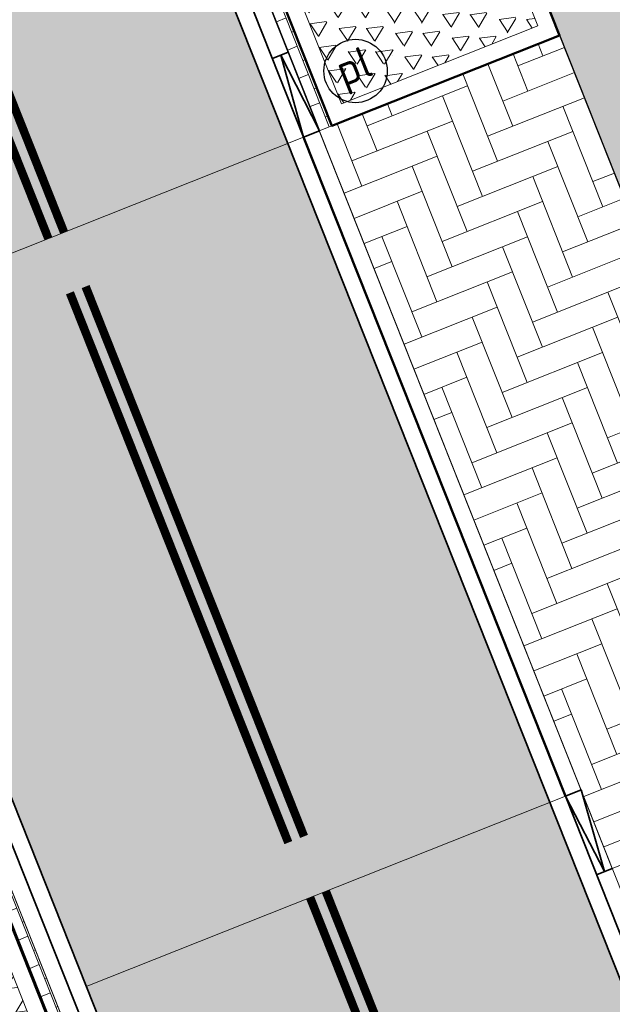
# Model space of a CAD drawing. Header units: metres. Extents: x 196674 to 197628, y 355499 to 356232.
# Tile 163 of 209: x 196772 to 196779, y 356070 to 356081. Entities that reach past the tile are written whole.
import ezdxf
from ezdxf.enums import TextEntityAlignment as Align

# ---------------------------------------------------------------- set-up
doc = ezdxf.new("R2010")
doc.units = ezdxf.units.M
doc.linetypes.add('VW-11_STREEP', pattern=[2, 1, -1])
doc.layers.get('0').update_dxf_attribs({"lineweight": 25})
doc.layers.get('Defpoints').update_dxf_attribs({"color": 231, "lineweight": 18})
for name, color, linetype, lineweight in [('N-WE-IE-MEUBILAIR-S-200', 7, 'Continuous', 25), ('N-WE-VH-KANTOPSLUITING_ACHTERKANTBAND-G', 50, 'Continuous', 18), ('N-WE-VH-MATERIAALGRENS-G', 7, 'Continuous', 13)]:
    doc.layers.add(name, color=color, linetype=linetype, lineweight=lineweight)
for name, color, linetype, lineweight, true_color in [('N-WE-VH-GESLOTENVERHARDING_ASFALT_RIJBAAN-V', 7, 'Continuous', 5, 0xd6d6d6), ('N-WE-VH-GOOT-TEGEL_200x200-G', 7, 'Continuous', 35, 0x00a5a5), ('N-WE-VH-HALFVERHARDING_GEBONDEN_SPLIT-A', 7, 'Continuous', 5, 0xaab7a9), ('N-WE-VH-KANTOPSLUITING_GELEIDEBAND_50 200-G', 1, 'Continuous', 35, 0xff0000), ('N-WE-VH-KANTOPSLUITING_OPSLUITBAND_200X250-G', 7, 'Continuous', 50, 0x0029a5), ('N-WE-VH-KANTOPSLUITING_VERLAGINGSBAND_GELEIDEBAND_50 200-G', 1, 'Continuous', 35, 0xff0000), ('N-WE-VH-KANTOPSLUITING_VERLOOPBAND_GELEIDEBAND_50 200_OPSLUITBAND_200X250-G', 1, 'Continuous', 35, 0xff0000), ('N-WE-VH-OPENVERHARDING_STRAATBAKSTEEN_ROOD_ELLEBOOG_LINGE-INRITTEN-TUSSEN-RIJBAAN-FIETSPAD-A', 7, 'Continuous', 5, 0xdaaea0), ('N-WE-VH-OPENVERHARDING_STRAATBAKSTEEN_ROOD_STREKKEN-LINGE-A', 7, 'Continuous', 5, 0xdaaea0), ('N-WE-VH-OPENVERHARDING_TEGEL_200x300_FIETSPAD_ROOD-A', 7, 'Continuous', 5, 0xe04d68), ('N-WE-VW-MARKERING_LANGS_STREEP_11_010-G', 7, 'VW-11_STREEP', 13, 0xffffff), ('N-WE-VW-MARKERING_LANGS_STREEP_DOORGETROKKEN_010-G', 7, 'Continuous', 13, 0xffffff)]:
    doc.layers.add(name, color=color, linetype=linetype, lineweight=lineweight, true_color=true_color)
doc.layers.add('N-WE-VH-HULPLIJN-G', color=40, linetype='Continuous', lineweight=5, plot=False)
doc.styles.add('NLCS-ISO', font='NLCS-ISO.ttf')

# ---------------------------------------------------------------- blocks, each defined once
blk = doc.blocks.new('Boomplantvak 2900x2900')
at = {"layer": 'N-WE-VH-HALFVERHARDING_GEBONDEN_SPLIT-A'}
h = blk.add_hatch(dxfattribs=at)
h.set_pattern_fill('AVH-GRAVEL-SO', color=251, scale=0.3, pattern_type=2)
h.set_pattern_definition([(255.963757, (0.768, 1.164), (1.562108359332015e-08, -1.200000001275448), [0.197909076, -4.74981768]), (127.568592, (0.888, 1.008), (-8.399999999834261, 10.80000000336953), [0.196814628, -19.484648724]), (12.094757, (0.72, 0.972), (10.79999999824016, 2.399999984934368), [0.171813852, -17.00957142]), (255.963757, (1.068, 1.164), (1.562108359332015e-08, -1.200000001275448), [0.197909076, -4.74981768]), (127.568592, (1.188, 1.008), (-8.399999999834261, 10.80000000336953), [0.196814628, -19.484648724]), (12.094757, (1.02, 0.972), (10.79999999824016, 2.399999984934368), [0.171813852, -17.00957142]), (12.094757, (0.42, 0.972), (10.79999999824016, 2.399999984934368), [0.171813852, -17.00957142]), (127.568592, (0.588, 1.008), (-8.399999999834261, 10.80000000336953), [0.196814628, -19.484648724]), (255.963757, (0.468, 1.164), (1.562108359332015e-08, -1.200000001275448), [0.197909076, -4.74981768]), (255.963757, (0.168, 1.164), (1.562108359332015e-08, -1.200000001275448), [0.197909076, -4.74981768]), (127.568592, (0.288, 1.008), (-8.399999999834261, 10.80000000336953), [0.196814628, -19.484648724]), (12.094757, (0.12, 0.972), (10.79999999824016, 2.399999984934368), [0.171813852, -17.00957142]), (12.094757, (0, 0.672), (10.79999999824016, 2.399999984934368), [0.171813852, -17.00957142]), (127.568592, (0.168, 0.708), (-8.399999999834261, 10.80000000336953), [0.196814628, -19.484648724]), (255.963757, (0.048, 0.864), (1.562108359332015e-08, -1.200000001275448), [0.197909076, -4.74981768]), (255.963757, (0.348, 0.864), (1.562108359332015e-08, -1.200000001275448), [0.197909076, -4.74981768]), (127.568592, (0.468, 0.708), (-8.399999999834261, 10.80000000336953), [0.196814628, -19.484648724]), (12.094757, (0.3, 0.672), (10.79999999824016, 2.399999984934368), [0.171813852, -17.00957142]), (12.094757, (0.8999999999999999, 0.672), (10.79999999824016, 2.399999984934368), [0.171813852, -17.00957142]), (127.568592, (1.068, 0.708), (-8.399999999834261, 10.80000000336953), [0.196814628, -19.484648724]), (255.963757, (0.948, 0.864), (1.562108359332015e-08, -1.200000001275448), [0.197909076, -4.74981768]), (12.094757, (0.6, 0.672), (10.79999999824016, 2.399999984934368), [0.171813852, -17.00957142]), (127.568592, (0.768, 0.708), (-8.399999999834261, 10.80000000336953), [0.196814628, -19.484648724]), (255.963757, (0.648, 0.864), (1.562108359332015e-08, -1.200000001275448), [0.197909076, -4.74981768]), (12.094757, (0.12, 0.372), (10.79999999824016, 2.399999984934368), [0.171813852, -17.00957142]), (127.568592, (0.288, 0.408), (-8.399999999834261, 10.80000000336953), [0.196814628, -19.484648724]), (255.963757, (0.168, 0.564), (1.562108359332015e-08, -1.200000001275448), [0.197909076, -4.74981768]), (255.963757, (0.468, 0.564), (1.562108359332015e-08, -1.200000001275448), [0.197909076, -4.74981768]), (127.568592, (0.588, 0.408), (-8.399999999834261, 10.80000000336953), [0.196814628, -19.484648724]), (12.094757, (0.42, 0.372), (10.79999999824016, 2.399999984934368), [0.171813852, -17.00957142]), (12.094757, (1.02, 0.372), (10.79999999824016, 2.399999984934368), [0.171813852, -17.00957142]), (127.568592, (1.188, 0.408), (-8.399999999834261, 10.80000000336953), [0.196814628, -19.484648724]), (255.963757, (1.068, 0.564), (1.562108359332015e-08, -1.200000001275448), [0.197909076, -4.74981768]), (12.094757, (0.72, 0.372), (10.79999999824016, 2.399999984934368), [0.171813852, -17.00957142]), (127.568592, (0.888, 0.408), (-8.399999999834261, 10.80000000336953), [0.196814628, -19.484648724]), (255.963757, (0.768, 0.564), (1.562108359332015e-08, -1.200000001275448), [0.197909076, -4.74981768]), (255.963757, (0.648, 0.264), (1.562108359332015e-08, -1.200000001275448), [0.197909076, -4.74981768]), (127.568592, (0.768, 0.108), (-8.399999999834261, 10.80000000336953), [0.196814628, -19.484648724]), (12.094757, (0.6, 0.072), (10.79999999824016, 2.399999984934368), [0.171813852, -17.00957142]), (255.963757, (0.948, 0.264), (1.562108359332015e-08, -1.200000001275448), [0.197909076, -4.74981768]), (127.568592, (1.068, 0.108), (-8.399999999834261, 10.80000000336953), [0.196814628, -19.484648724]), (12.094757, (0.8999999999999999, 0.072), (10.79999999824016, 2.399999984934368), [0.171813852, -17.00957142]), (12.094757, (0.3, 0.072), (10.79999999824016, 2.399999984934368), [0.171813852, -17.00957142]), (127.568592, (0.468, 0.108), (-8.399999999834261, 10.80000000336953), [0.196814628, -19.484648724]), (255.963757, (0.348, 0.264), (1.562108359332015e-08, -1.200000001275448), [0.197909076, -4.74981768]), (255.963757, (0.048, 0.264), (1.562108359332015e-08, -1.200000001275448), [0.197909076, -4.74981768]), (127.568592, (0.168, 0.108), (-8.399999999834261, 10.80000000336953), [0.196814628, -19.484648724]), (12.094757, (0, 0.072), (10.79999999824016, 2.399999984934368), [0.171813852, -17.00957142]), (63.434949, (0.31199946, 1.139999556), (-1.073312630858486, 0.536656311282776), [5.039999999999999e-07, -1.199999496]), (0, (0.216, 1.14), (0, 1.2), [0, -1.2]), (63.434949, (0.31199946, 1.139999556), (-1.073312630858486, 0.536656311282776), [5.039999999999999e-07, -1.199999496]), (0, (0.216, 1.14), (0, 1.2), [0, -1.2])])
h.paths.add_polyline_path([(0.2000000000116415, -0.2000000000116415), (2.699999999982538, -0.2000000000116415), (2.699999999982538, -2.700000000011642), (0.2000000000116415, -2.700000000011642)])
at = {"layer": 'N-WE-VH-OPENVERHARDING_STRAATBAKSTEEN_ROOD_STREKKEN-LINGE-A', "true_color": 0xb05e45}
h = blk.add_hatch(dxfattribs=at)
h.set_pattern_fill('AVH-BSS_LINGEFORMAAT_HALFST', color=25, scale=1.5, angle=90, pattern_type=2)
h.set_pattern_definition([(90, (-1.469576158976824e-17, -2.980000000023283), (-0.18, 0.36), [0.12, -0.12]), (180, (-1.469576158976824e-17, -2.980000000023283), (-1.469576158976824e-17, -0.12), [])])
h.paths.add_polyline_path([(2.899999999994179, -3.060000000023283), (2.899999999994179, -2.900000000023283), (0, -2.900000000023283), (0, -3.060000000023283)])
at = {"layer": 'N-WE-VH-KANTOPSLUITING_ACHTERKANTBAND-G', "ltscale": 0.2, "flags": 128}
blk.add_lwpolyline([(0.2000000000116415, -0.2000000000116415), (2.699999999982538, -0.2000000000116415), (2.699999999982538, -2.700000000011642), (0.2000000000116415, -2.700000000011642)], close=True, dxfattribs=at)
at = {"layer": 'N-WE-VH-KANTOPSLUITING_OPSLUITBAND_200X250-G', "ltscale": 0.1, "flags": 128}
blk.add_lwpolyline([(0, 0), (2.899999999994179, 0), (2.899999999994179, -2.900000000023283), (0, -2.900000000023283)], close=True, dxfattribs=at)
at = {"layer": 'N-WE-VH-MATERIAALGRENS-G', "ltscale": 0.2, "flags": 128}
blk.add_lwpolyline([(2.899999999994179, -2.900000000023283), (2.899999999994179, -3.060000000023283), (-2.939152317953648e-17, -3.060000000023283), (0, -2.900000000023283)], dxfattribs=at)
blk = doc.blocks.new('Verloopband')
at = {"flags": 128}
blk.add_lwpolyline([(-0.2763672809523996, 0.9662406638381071), (0, 0), (-0.4622285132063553, 0.8923814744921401)], close=True, dxfattribs=at)
blk = doc.blocks.new('SIE-MEUBILAIR_PAAL_POLLER-SO')
blk.add_circle((0, 0), 0.75)
at = {"style": 'NLCS-ISO'}
blk.add_text('pl', height=0.75, dxfattribs=at).set_placement((5.684341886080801e-14, 0.1291188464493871), align=Align.MIDDLE_CENTER)

msp = doc.modelspace()

# ---------------------------------------------------------------- hatches: boundary and pattern name
at = {"layer": 'N-WE-VH-GESLOTENVERHARDING_ASFALT_RIJBAAN-V'}
h = msp.add_hatch(color=256, dxfattribs=at)
h.dxf.hatch_style = 1
h.paths.add_polyline_path([(196768.8057407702, 356095.6758143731), (196763.3225944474, 356093.4968757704), (196781.906141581, 356046.73274255), (196787.3892659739, 356048.9116752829), (196782.2191011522, 356061.9220328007)])
at = {"layer": 'N-WE-VH-OPENVERHARDING_STRAATBAKSTEEN_ROOD_ELLEBOOG_LINGE-INRITTEN-TUSSEN-RIJBAAN-FIETSPAD-A', "true_color": 0xb05e45}
h = msp.add_hatch(dxfattribs=at)
h.set_pattern_fill('AVH-ROO_BSS_LINGEFRMT_ELLEBOOG', color=25, scale=4, angle=21.67232329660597, pattern_type=2)
h.set_pattern_definition([(21.67232329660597, (0, 0), (0.179204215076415, 0.4155548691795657), [1.28, -0.6399999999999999]), (291.672323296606, (-0.3545259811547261, 0.892138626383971), (0.179204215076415, 0.4155548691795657), [1.28, -0.64])])
h.paths.add_polyline_path([(196778.2524548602, 356081.2728121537), (196775.5574527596, 356080.2018482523), (196775.4088140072, 356080.142780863), (196778.8756930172, 356071.4186227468), (196780.9944751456, 356072.2606032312), (196781.7193377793, 356072.5486555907)])
at = {"layer": 'N-WE-VH-OPENVERHARDING_TEGEL_200x300_FIETSPAD_ROOD-A'}
h = msp.add_hatch(dxfattribs=at)
h.set_pattern_fill('AVH-TEGEL_200X300_HALFST', color=256, scale=2, angle=21.67232329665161, pattern_type=2)
h.set_pattern_definition([(21.67232329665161, (0, 0), (-0.1477191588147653, 0.3717244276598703), []), (111.6723232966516, (0, 0), (-0.5575866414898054, -0.2215787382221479), [0.4, -0.4]), (111.6723232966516, (0.3717244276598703, 0.1477191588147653), (-0.5575866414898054, -0.2215787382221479), [-0.4, 0.4])])
h.paths.add_polyline_path([(196774.7787369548, 356098.1376915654), (196771.9965484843, 356097.0153416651), (196790.6046451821, 356050.189431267), (196793.3925783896, 356051.2973249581), (196788.222407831, 356064.3076799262)])

# ---------------------------------------------------------------- linework, layer by layer
at = {"layer": 'Defpoints', "flags": 128}
for points in [[(196775.2229007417, 356080.0689010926), (196769.553951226, 356077.8161235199)], [(196778.3205136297, 356072.2740553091), (196772.6515401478, 356070.0212682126)]]:
    msp.add_lwpolyline(points, dxfattribs=at)
at = {"layer": 'N-WE-VH-GOOT-TEGEL_200x200-G', "ltscale": 0.2, "flags": 128}
for points in [[(196729.8003017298, 356135.6687012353, 0.4264052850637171), (196726.3700433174, 356132.5764725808, 0.3930046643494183), (196727.444880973, 356131.3456954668), (196728.2369685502, 356131.2630143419, -0.02198045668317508), (196732.2178667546, 356130.6696603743, -0.01454995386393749), (196734.8180308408, 356130.0854477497, -0.098608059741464), (196750.953620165, 356122.3568132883, -0.05440139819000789), (196758.2110194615, 356115.5691268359, -0.08316099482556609), (196766.0444789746, 356102.6243362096), (196782.2191011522, 356061.9220328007), (196787.3892658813, 356048.9116755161), (196813.7840376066, 355982.4910818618), (196815.0765787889, 355979.2384925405), (196820.2851337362, 355966.1315289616, 0.04938881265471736), (196823.4697300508, 355959.9686851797), (196827.8765721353, 355953.1781298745, -0.04584172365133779), (196830.4140622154, 355948.351642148, -0.003539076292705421), (196830.5726224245, 355947.9607223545), (196831.8929825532, 355944.6381329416), (196841.3562365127, 355920.8245485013), (196845.6845339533, 355909.9327054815, -0.04938916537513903), (196847.305022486, 355904.2878374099), (196848.7610979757, 355896.3248392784, 0.04938916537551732), (196850.6752320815, 355889.6570756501)], [(196725.7170592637, 356117.234662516, -0.2688880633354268), (196725.2587803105, 356119.3932215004, 0.00453733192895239), (196725.4140313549, 356119.8828110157, -0.3361303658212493), (196726.5902590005, 356120.7301274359, -0.0001599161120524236), (196726.5910263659, 356120.7301085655, -0.0003903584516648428), (196726.6147523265, 356120.7294989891, -0.01949587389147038), (196727.7971137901, 356120.6519976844, -0.02145946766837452), (196731.3785676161, 356120.1204057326, -0.005957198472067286), (196732.3636253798, 356119.9184881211, -0.1495155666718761), (196753.8973423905, 356107.8472117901, -0.06289233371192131), (196760.1904084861, 356099.3492565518), (196762.4494079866, 356095.3277041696, -0.03339897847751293), (196763.3225944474, 356093.4968757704), (196806.1984602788, 355985.602904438), (196822.2843167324, 355945.1240266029), (196826.309662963, 355934.9945380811), (196834.2309629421, 355915.0611677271), (196841.5430613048, 355896.6608085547), (196880.9310656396, 355797.5437848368, -0.02492249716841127)]]:
    msp.add_lwpolyline(points, format="xyb", dxfattribs=at)
at = {"layer": 'N-WE-VH-HULPLIJN-G', "flags": 128}
for points in [[(196774.7787369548, 356098.1376915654), (196771.9965484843, 356097.0153416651), (196790.6046451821, 356050.189431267), (196793.3925783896, 356051.2973249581), (196788.222407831, 356064.3076799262)], [(196768.8057407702, 356095.6758143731), (196763.3225944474, 356093.4968757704), (196781.906141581, 356046.73274255), (196787.3892659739, 356048.9116752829), (196782.2191011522, 356061.9220328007)], [(196778.2524548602, 356081.2728121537), (196775.5574527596, 356080.2018482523), (196775.4088140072, 356080.142780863), (196778.8756930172, 356071.4186227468), (196780.9944751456, 356072.2606032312), (196781.7193377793, 356072.5486555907)]]:
    msp.add_lwpolyline(points, close=True, dxfattribs=at)
at = {"layer": 'N-WE-VH-KANTOPSLUITING_ACHTERKANTBAND-G', "flags": 128}
msp.add_lwpolyline([(196782.5908256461, 356062.069751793), (196766.4162034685, 356102.7720552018, 0.07771911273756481), (196759.1578710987, 356115.0647211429, 0.0831609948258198)], format="xyb", dxfattribs=at)
msp.add_lwpolyline([(196762.9508674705, 356093.3491630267), (196805.8267358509, 355985.4551852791)], dxfattribs=at)
at = {"layer": 'N-WE-VH-KANTOPSLUITING_GELEIDEBAND_50 200-G', "ltscale": 0.2, "flags": 128}
msp.add_lwpolyline([(196732.3211329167, 356119.7230542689, -0.214424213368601), (196760.0160355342, 356099.2513072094), (196762.2750350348, 356095.2297548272, -0.03339897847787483), (196763.1367322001, 356093.4230162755), (196775.7786497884, 356061.6259228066)], format="xyb", dxfattribs=at)
for points in [[(196775.2229517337, 356080.0689214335), (196771.1384674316, 356090.3470819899)], [(196782.4049633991, 356061.9958922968), (196778.3206268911, 356072.2738389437)]]:
    msp.add_lwpolyline(points, dxfattribs=at)
at = {"layer": 'N-WE-VH-KANTOPSLUITING_OPSLUITBAND_200X250-G', "ltscale": 0.1, "flags": 128}
msp.add_lwpolyline([(196778.3206268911, 356072.2738389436), (196775.2229517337, 356080.0689214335)], dxfattribs=at)
at = {"layer": 'N-WE-VH-KANTOPSLUITING_VERLAGINGSBAND_GELEIDEBAND_50 200-G', "ltscale": 0.2, "flags": 128}
for points in [[(196775.0394074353, 356081.072048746), (196774.8536032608, 356080.9982123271)], [(196778.875695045, 356071.4186176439), (196778.6898307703, 356071.3447632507)]]:
    msp.add_lwpolyline(points, dxfattribs=at)
at = {"layer": 'N-WE-VH-KANTOPSLUITING_VERLOOPBAND_GELEIDEBAND_50 200_OPSLUITBAND_200X250-G', "flags": 128}
msp.add_lwpolyline([(196778.6898307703, 356071.3447632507), (196778.8756440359, 356071.4186087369)], dxfattribs=at)
at = {"layer": 'N-WE-VH-MATERIAALGRENS-G', "flags": 128}
msp.add_lwpolyline([(196815.2191743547, 355988.2487741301), (196769.9224582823, 356102.2346375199, 0.1438561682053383), (196751.8560703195, 356125.3214091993)], format="xyb", dxfattribs=at)
at = {"layer": 'N-WE-VW-MARKERING_LANGS_STREEP_11_010-G', "const_width": 0.1, "flags": 128}
msp.add_lwpolyline([(196775.2276226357, 356071.7982207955), (196772.643362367, 356078.3013355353)], dxfattribs=at)
at = {"layer": 'N-WE-VW-MARKERING_LANGS_STREEP_11_010-G', "flags": 128}
msp.add_lwpolyline([(196772.4575001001, 356078.2274760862, 0.1, 0.1, 0), (196775.0417603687, 356071.7243613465, 0.1, 0.1, 0)], format="xyseb", dxfattribs=at)
at = {"layer": 'N-WE-VW-MARKERING_LANGS_STREEP_DOORGETROKKEN_010-G', "const_width": 0.1, "flags": 128}
for points in [[(196772.3885472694, 356078.9425603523), (196768.304119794, 356089.2207435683)], [(196768.118257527, 356089.1468841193), (196772.2026850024, 356078.8687009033)], [(196775.3002684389, 356071.0738434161), (196778.7928999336, 356062.2848744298)], [(196778.9787622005, 356062.3587338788), (196775.4861307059, 356071.1477028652)]]:
    msp.add_lwpolyline(points, dxfattribs=at)

# ---------------------------------------------------------------- block references
for p, rotation in [((196777.1814909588, 356083.9678142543), 291.6723232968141), ((196769.8788004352, 356067.6295343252), 111.67)]:
    msp.add_blockref('Boomplantvak 2900x2900', p, dxfattribs=dict(rotation=rotation))
at = {"layer": 'N-WE-IE-MEUBILAIR-S-200', "xscale": 0.5, "yscale": 0.5, "zscale": 0.5, "rotation": 21.67232329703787}
msp.add_blockref('SIE-MEUBILAIR_PAAL_POLLER-SO', (196775.8374593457, 356080.8511527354), dxfattribs=at)
at = {"layer": 'N-WE-VH-KANTOPSLUITING_VERLAGINGSBAND_GELEIDEBAND_50 200-G', "ltscale": 0.2}
for p, xscale, rotation in [((196774.9522654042, 356081.0367690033), -0.999999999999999, 223.0083173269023), ((196778.782765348, 356071.3816857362), -1, 43.34607349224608)]:
    msp.add_blockref('Verloopband', p, dxfattribs=dict(at, xscale=xscale, rotation=rotation))

doc.saveas('drawing.dxf')
